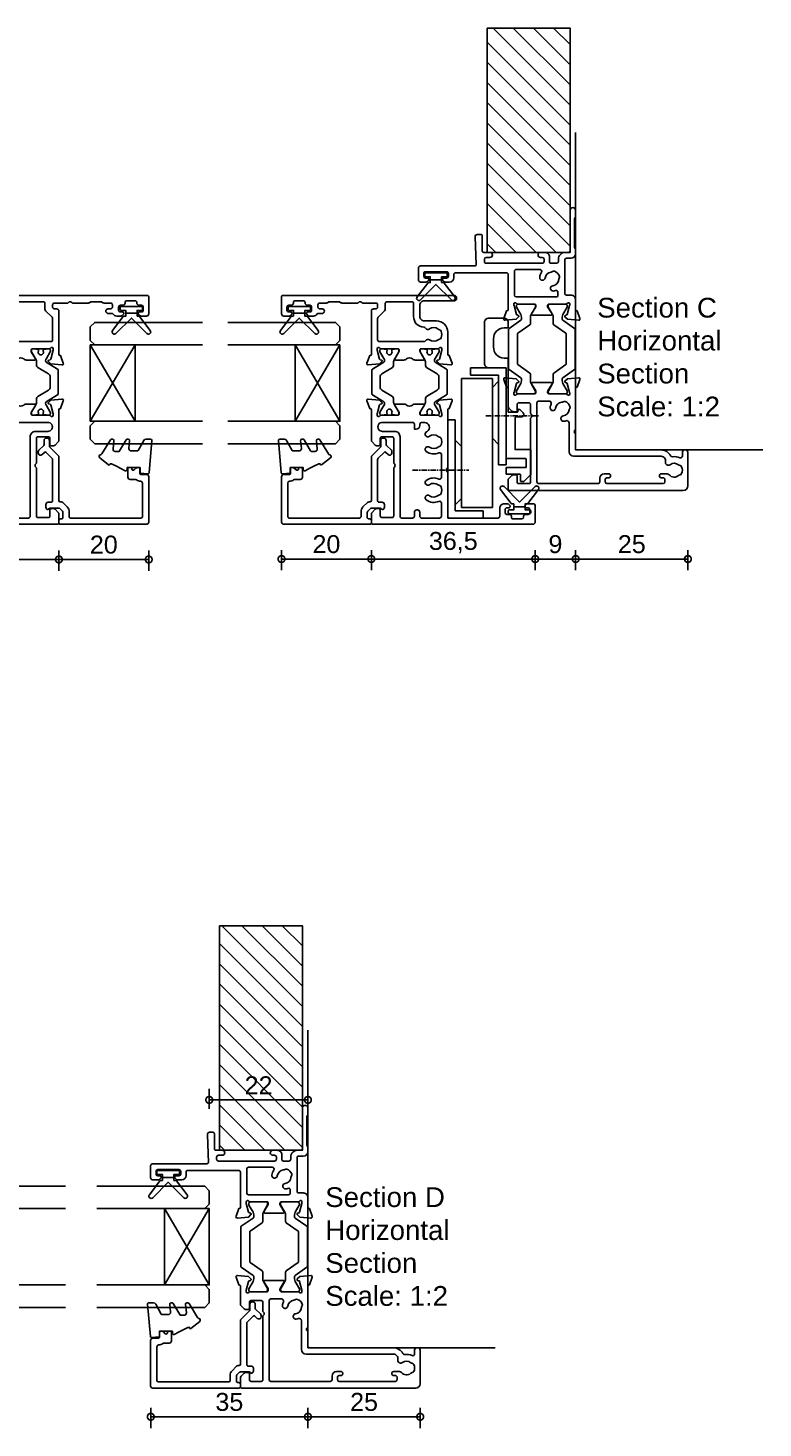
# Model space of a CAD drawing. Header units: millimetres. Extents: x 80 to 17288, y -2623 to 7492.
# Tile 67 of 125: x 9260 to 9424, y 1298 to 1610. Entities that reach past the tile are written whole.
import ezdxf

# ---------------------------------------------------------------- set-up
doc = ezdxf.new("R2010")
doc.units = ezdxf.units.MM
doc.linetypes.add('CENTER', pattern=[2, 1.25, -0.25, 0.25, -0.25])
for name, color, linetype in [('Extrusion', 2, 'Continuous'), ('Glass', 140, 'Continuous'), ('Gray', 8, 'Continuous'), ('Gussets', 1, 'Continuous'), ('polyamide', 6, 'Continuous')]:
    doc.layers.add(name, color=color, linetype=linetype)
doc.layers.add('UNO-Dark Grey', color=7, linetype='Continuous', lineweight=13, true_color=0x44474e)
doc.styles.add('UNO Text', font='arial.ttf')
doc.dimstyles.new('UNO', dxfattribs={"dimtxt": 2, "dimasz": 1.5, "dimexe": 1.25, "dimexo": 0.625, "dimtad": 1, "dimdec": 1, "dimzin": 9, "dimtxsty": 'UNO Text', "dimblk": 'DOTSMALL', "dimcen": 2.5, "dimadec": 0, "dimazin": 0, "dimtfac": 1, "dimtdec": 1, "dimtmove": 0, "dimatfit": 3, "dimfxl": 1, "dimfxlon": 1, "dimarcsym": 0})

# ---------------------------------------------------------------- blocks, each defined once
blk = doc.blocks.new('BACKSEAL1.5')
at = {"layer": 'Gussets'}
for points in [[(-0.35, -2.9), (0.3, -2.9), (0.3, -1.65), (0.3, -0.4), (-0.35, -0.4), (-0.35, -0.02, 0.233448), (-0.45, 0.18), (-3.55, 2.55, 0.936585), (-4.2, 1.8), (-0.75, -1.65), (-4.2, -5.1, 0.936585), (-3.55, -5.85), (-0.45, -3.48, 0.233448), (-0.35, -3.28)], [(1.6, 0.85), (1.2, 0.85, 0.414214), (0.95, 0.6), (0.95, -0.4), (0.3, -0.4), (0.3, -1.65), (0.3, -2.9), (0.95, -2.9), (0.95, -3.9, 0.414214), (1.2, -4.15), (1.6, -4.15, 0.414214), (1.85, -3.9), (1.85, -1.65), (1.85, 0.6, 0.414214)]]:
    blk.add_lwpolyline(points, format="xyb", close=True, dxfattribs=at)
blk = doc.blocks.new('421201')
at = {"layer": 'Extrusion'}
for points in [[(50.8, 25.2, -0.416486), (51.8, 24.21), (51.8, 17.5, 0.414214), (52.3, 17), (52.5, 17, 0.414214), (53, 17.5), (53, 55.7, 0.414214), (52.7, 56), (48.9, 56, 0.414214), (48.4, 55.5), (48.4, 54.33, 0.198912), (48.55, 53.98), (48.79, 53.74, 0.198912), (49, 53.65), (49, 53.65, 0.414214), (49.3, 53.95), (49.3, 54.4, -0.414214), (49.7, 54.8), (50.4, 54.8, -0.414214), (50.8, 54.4), (50.8, 53.85, 0.414214), (51.3, 53.35), (51.4, 53.35, -0.414214), (51.8, 52.95), (51.8, 51.15, -0.414214), (51.4, 50.75), (51.3, 50.75, 0.406014), (50.8, 50.23), (50.8, 49.7, -0.414214), (50.4, 49.3), (49.7, 49.3, -0.414214), (49.3, 49.7), (49.3, 50.15, 0.414214), (49, 50.45), (49, 50.45, 0.198912), (48.79, 50.36), (48.55, 50.12, 0.198912), (48.4, 49.77), (48.4, 48.88, 0.255925), (48.86, 48.04, -0.255925), (49, 47.79), (49, 46.9, 0.904974), (50, 46.9), (50, 47.5, -0.414214), (50.4, 47.9), (50.9, 47.9, -0.414214), (51.3, 47.5), (51.3, 46.03, 0.132602), (51.37, 45.78), (51.53, 45.49, -0.115079), (51.6, 45.27), (51.6, 43.29, -0.131652), (51.55, 43.09), (51.37, 42.78, 0.131605), (51.3, 42.53), (51.3, 39), (51.45, 38.85, -0.414214), (51.45, 38.15), (51.3, 38), (51.3, 35, -0.414214), (50.9, 34.6), (50.4, 34.6, -0.414214), (50, 35), (50, 35.5, 0.414213), (49.5, 36), (39.9, 36, -0.359521), (39.61, 36.24), (39.6, 36.36), (37.9, 36.98, 0.548619), (37.5, 36.67), (37.72, 34.2), (38.26, 33.66, 0.57735), (38.59, 33.75), (38.67, 34.03, -0.267949), (38.81, 34.17), (40.76, 34.69, -0.065543), (40.84, 34.7), (41.1, 34.7, -0.767327), (41.25, 34.14, 0.267949), (41.1, 33.88), (41.1, 30.1, -0.414214), (40.8, 29.8), (40.58, 29.8, -0.137872), (40.43, 29.84), (38.9, 30.77, 0.585524), (38.6, 30.6), (38.6, 28.82, 0.182749), (38.85, 28.16, -0.378127), (38.85, 26.84, 0.182749), (38.6, 26.18), (38.6, 24.4, 0.585524), (38.9, 24.23), (40.43, 25.16, -0.137872), (40.58, 25.2), (40.8, 25.2, -0.414214), (41.1, 24.9), (41.1, 21.12, 0.267949), (41.25, 20.86, -0.767323), (41.1, 20.3), (40.84, 20.3, -0.065543), (40.76, 20.31), (38.81, 20.83, -0.267943), (38.67, 20.97), (38.59, 21.25, 0.57735), (38.26, 21.34), (37.72, 20.8), (37.5, 18.33, 0.548619), (37.9, 18.02), (39.6, 18.64), (39.6, 18.7, -0.414211), (39.9, 19), (44.8, 19, 0.414214), (47.3, 21.5), (47.3, 24.2, -0.414214), (48.3, 25.2)], [(3.78, 2.1), (3.6, 2.1, -0.414213), (3.2, 2.5), (3.2, 4.4, -0.414214), (3.6, 4.8), (3.78, 4.8, 0.397078), (4.2, 5.25), (4.2, 5.8, -0.414214), (4.6, 6.2), (5.3, 6.2, -0.414214), (5.7, 5.8), (5.7, 5.35, 0.414214), (6, 5.05, 0.198912), (6.21, 5.14), (6.45, 5.38, 0.198912), (6.6, 5.73), (6.6, 6.4, 0.414214), (5.6, 7.4), (3.8, 7.4, -0.414214), (3.4, 7.8), (3.4, 18.6, -0.414214), (3.8, 19), (13.6, 19), (13.75, 19.15, -0.414214), (14.46, 19.15), (14.6, 19), (27.5, 19, -0.359508), (27.79, 18.76), (27.8, 18.64), (29.5, 18.02, 0.548619), (29.9, 18.33), (29.68, 20.8), (29.14, 21.34, 0.57735), (28.81, 21.25), (28.73, 20.97, -0.267949), (28.59, 20.83), (26.64, 20.31, -0.065543), (26.56, 20.3), (26.3, 20.3, -0.767327), (26.15, 20.86, 0.267949), (26.3, 21.12), (26.3, 24.9, -0.414214), (26.6, 25.2), (26.91, 25.2), (28.5, 24.23, 0.579801), (28.8, 24.4), (28.8, 26.18, 0.182749), (28.55, 26.84, -0.378127), (28.55, 28.16, 0.182749), (28.8, 28.82), (28.8, 30.6, 0.57979), (28.5, 30.77), (26.9, 29.8), (26.6, 29.8, -0.414214), (26.3, 30.1), (26.3, 33.88, 0.267949), (26.15, 34.14, -0.767316), (26.3, 34.7), (26.56, 34.7, -0.065543), (26.64, 34.69), (28.59, 34.17, -0.267949), (28.73, 34.03), (28.81, 33.75, 0.57735), (29.14, 33.66), (29.68, 34.2), (29.9, 36.67, 0.548619), (29.5, 36.98), (27.8, 36.36), (27.8, 36.3, -0.414207), (27.5, 36), (20.71, 36, 0.198912), (20.35, 35.85), (19.65, 35.15, 0.198913), (19.5, 34.79), (19.5, 34.3, 0.414213), (19.8, 34), (21.1, 34, -0.414214), (21.5, 33.6), (21.5, 31.4, -0.414214), (21.1, 31), (15.6, 31), (15.45, 30.85, -0.414214), (14.75, 30.85), (14.6, 31), (3.9, 31, -0.414214), (3.5, 31.4), (3.5, 33.6, -0.414214), (3.9, 34), (5.2, 34, 0.414214), (5.5, 34.3), (5.5, 34.79, 0.198913), (5.35, 35.15), (4.65, 35.85, 0.198912), (4.29, 36), (2.3, 36, 0.414214), (2, 35.7), (2, 0, 0.414214), (2.5, -0.5), (6.1, -0.5, 0.414214), (6.6, 0), (6.6, 1.17, 0.198912), (6.45, 1.52), (6.21, 1.76, 0.198912), (6, 1.85, 0.414214), (5.7, 1.55), (5.7, 1.1, -0.414213), (5.3, 0.7), (4.6, 0.7, -0.414214), (4.2, 1.1), (4.2, 1.65, 0.397078)], [(24.7, 24.1), (24.7, 24.8, 0.414213), (24.3, 25.2), (24, 25.2, -0.414213), (23.2, 26), (23.2, 26.4), (24.3, 26.4, 0.414214), (24.7, 26.8), (24.7, 33.5, 1.045901), (22.7, 33.5), (22.7, 30.8, -0.414214), (21.5, 29.6), (3.8, 29.6, 0.414214), (3.4, 29.2), (3.4, 26.8, 0.414214), (3.8, 26.4), (4.7, 26.4, -0.414214), (5.2, 25.9), (5.2, 25.7, -0.414214), (4.7, 25.2), (3.8, 25.2, 0.414214), (3.4, 24.8), (3.4, 20.8, 0.414214), (3.8, 20.4), (6.75, 20.4, 0.546165), (7.12, 20.97, -0.277164), (7.43, 23.76, -1), (8.38, 23.03, 0.347544), (8.42, 21.13, -0.12305), (8.56, 20.83, 0.239134), (8.84, 20.47, 0.221126), (10.36, 20.47, 0.239134), (10.64, 20.82, -0.12305), (10.78, 21.13, 0.347914), (10.82, 23.03, -1), (11.77, 23.76, -0.277326), (12.08, 20.97, 0.546198), (12.45, 20.4), (17.55, 20.4, 0.546165), (17.91, 20.97, -0.277164), (18.23, 23.76, -1), (19.18, 23.03, 0.347544), (19.21, 21.13, -0.12305), (19.36, 20.83, 0.239134), (19.64, 20.47, 0.221126), (21.16, 20.47, 0.239134), (21.43, 20.82, -0.12305), (21.58, 21.13, 0.347914), (21.61, 23.03, -1), (22.57, 23.76, -0.037096), (22.7, 23.57, 0.71749)], [(47.87, 34.6), (43.1, 34.6, 0.414214), (42.7, 34.2), (42.7, 24.27, 0.270376), (42.9, 23.92, -0.45529), (43.08, 23.03, 0.347914), (43.12, 21.13, -0.12305), (43.26, 20.83, 0.239134), (43.54, 20.47, 0.221126), (45.06, 20.47, 0.239134), (45.34, 20.83, -0.12305), (45.48, 21.13, 0.347914), (45.52, 23.03, -0.456671), (45.7, 23.92, 0.264964), (45.9, 24.26, -0.407067), (48.3, 26.6), (51.3, 26.6, 0.414214), (51.6, 26.9), (51.6, 32.5, 0.414214), (51.2, 32.9), (49.94, 32.9, -0.198911), (49.59, 33.05), (48.15, 34.48, 0.198912)]]:
    blk.add_lwpolyline(points, format="xyb", close=True, dxfattribs=at)
at = {"layer": 'polyamide'}
for points in [[(26.8, 32.53, -1.569905), (26.8, 31.44, 0.109556), (26.71, 31.46), (26.6, 31.46, 0.414214), (26.4, 31.26), (26.4, 30.89), (26.3, 30.89), (26.3, 30.26, 0.414214), (26.7, 29.86, 0.182748), (26.97, 29.89), (28.77, 30.93, -0.131214), (29.17, 31.04), (30.02, 31.04, 0.261185), (30.45, 31.28), (31.91, 33.68, -0.261646), (32.59, 34.06), (33.7, 34.06), (34.81, 34.06, -0.261646), (35.49, 33.68), (36.95, 31.28, 0.261185), (37.38, 31.04), (38.23, 31.04, -0.131214), (38.63, 30.93), (40.43, 29.89, 0.182748), (40.7, 29.86, 0.414214), (41.1, 30.26), (41.1, 30.89), (41, 30.89), (41, 31.26, 0.414214), (40.8, 31.46), (40.69, 31.46, 0.109556), (40.6, 31.44, -1.569905), (40.6, 32.53, 0.109544), (40.69, 32.51), (40.8, 32.51, 0.414214), (41, 32.71), (41, 33.09), (41.1, 33.09), (41.1, 33.71, 0.414225), (40.7, 34.11), (40.53, 34.11, 0.131652), (40.43, 34.08), (38.94, 33.22, -0.120828), (38.4, 33.04), (38.39, 33.04, -0.261646), (38.13, 33.18), (36.59, 35.72, 0.261646), (36.33, 35.86), (33.7, 35.86), (31.07, 35.86, 0.261646), (30.81, 35.72), (29.27, 33.18, -0.261646), (29.01, 33.04), (29, 33.04, -0.120828), (28.46, 33.22), (26.97, 34.08, 0.131652), (26.87, 34.11), (26.7, 34.11, 0.414225), (26.3, 33.71), (26.3, 33.09), (26.4, 33.09), (26.4, 32.71, 0.414214), (26.6, 32.51), (26.71, 32.51, 0.109544)], [(26.8, 22.47, 1.569905), (26.8, 23.56, -0.109556), (26.71, 23.54), (26.6, 23.54, -0.414214), (26.4, 23.74), (26.4, 24.11), (26.3, 24.11), (26.3, 24.74, -0.414214), (26.7, 25.14, -0.182748), (26.97, 25.11), (28.77, 24.07, 0.131214), (29.17, 23.96), (30.02, 23.96, -0.261185), (30.45, 23.72), (31.91, 21.32, 0.261646), (32.59, 20.94), (33.7, 20.94), (34.81, 20.94, 0.261646), (35.49, 21.32), (36.95, 23.72, -0.261185), (37.38, 23.96), (38.23, 23.96, 0.131214), (38.63, 24.07), (40.43, 25.11, -0.182748), (40.7, 25.14, -0.414214), (41.1, 24.74), (41.1, 24.11), (41, 24.11), (41, 23.74, -0.414214), (40.8, 23.54), (40.69, 23.54, -0.109556), (40.6, 23.56, 1.569905), (40.6, 22.47, -0.109544), (40.69, 22.49), (40.8, 22.49, -0.414214), (41, 22.29), (41, 21.91), (41.1, 21.91), (41.1, 21.29, -0.414225), (40.7, 20.89), (40.53, 20.89, -0.131652), (40.43, 20.92), (38.94, 21.78, 0.120828), (38.4, 21.96), (38.39, 21.96, 0.261646), (38.13, 21.82), (36.59, 19.28, -0.261646), (36.33, 19.14), (33.7, 19.14), (31.07, 19.14, -0.261646), (30.81, 19.28), (29.27, 21.82, 0.261646), (29.01, 21.96), (29, 21.96, 0.120828), (28.46, 21.78), (26.97, 20.92, -0.131652), (26.87, 20.89), (26.7, 20.89, -0.414225), (26.3, 21.29), (26.3, 21.91), (26.4, 21.91), (26.4, 22.29, -0.414214), (26.6, 22.49), (26.71, 22.49, -0.109544)]]:
    blk.add_lwpolyline(points, format="xyb", close=True, dxfattribs=at)
blk = doc.blocks.new('*U225')
at = {"layer": 'Glass'}
for p, q in [((-9, 0), (8, 10)), ((-9, 10), (8, 0))]:
    blk.add_line(p, q, dxfattribs=at)
for points in [[(-14, 25), (-14, 1), (-13, 0), (-10, 0), (-9, 1), (-9, 25)], [(8, 25), (8, 1), (9, 0), (12, 0), (13, 1), (13, 25)]]:
    blk.add_lwpolyline(points, dxfattribs=at)
blk.add_lwpolyline([(-9, 0), (8, 0), (8, 10), (-9, 10)], close=True, dxfattribs=at)
blk = doc.blocks.new('*U187')
at = {"layer": 'Glass'}
for p, q in [((-9, 0), (8, 10)), ((-9, 10), (8, 0))]:
    blk.add_line(p, q, dxfattribs=at)
for points in [[(-14, 25), (-14, 1), (-13, 0), (-10, 0), (-9, 1), (-9, 25)], [(8, 25), (8, 1), (9, 0), (12, 0), (13, 1), (13, 25)]]:
    blk.add_lwpolyline(points, dxfattribs=at)
blk.add_lwpolyline([(-9, 0), (8, 0), (8, 10), (-9, 10)], close=True, dxfattribs=at)
blk = doc.blocks.new('_DotSmall')
at = {"color": 0, "linetype": 'ByBlock', "const_width": 0.5}
blk.add_lwpolyline([(-0.0625, 0, 1), (0.0625, 0, 1)], format="xyb", close=True, dxfattribs=at)
blk = doc.blocks.new('*D189')
at = {"color": 0, "lineweight": -2, "transparency": 16777216}
for p, q in [((9300.34, 1369.34), (9300.34, 1373.84)), ((9322.32, 1371.19), (9322.32, 1373.84)), ((9300.34, 1371.34), (9322.32, 1371.34))]:
    blk.add_line(p, q, dxfattribs=at)
at = {"layer": 'Defpoints', "color": 0, "transparency": 16777216}
for p in [(9322.32, 1371.34), (9322.32, 1369.94), (9300.34, 1349.62)]:
    blk.add_point(p, dxfattribs=at)
at = {"color": 0, "lineweight": -2, "transparency": 16777216, "xscale": 3, "yscale": 3, "zscale": 3, "rotation": 180}
blk.add_blockref('_DotSmall', (9300.34, 1371.34), dxfattribs=at)
at = {"color": 0, "lineweight": -2, "transparency": 16777216, "xscale": 3, "yscale": 3, "zscale": 3}
blk.add_blockref('_DotSmall', (9322.32, 1371.34), dxfattribs=at)
at = {"color": 0, "transparency": 16777216, "insert": (9311.33, 1374.6), "char_height": 4, "attachment_point": 5, "style": 'UNO Text'}
blk.add_mtext('22', dxfattribs=at)
blk = doc.blocks.new('*U307')
at = {"layer": 'Glass'}
for p, q in [((-9, 0), (8, 10)), ((-9, 10), (8, 0))]:
    blk.add_line(p, q, dxfattribs=at)
for points in [[(-14, 25), (-14, 1), (-13, 0), (-10, 0), (-9, 1), (-9, 25)], [(8, 25), (8, 1), (9, 0), (12, 0), (13, 1), (13, 25)]]:
    blk.add_lwpolyline(points, dxfattribs=at)
blk.add_lwpolyline([(-9, 0), (8, 0), (8, 10), (-9, 10)], close=True, dxfattribs=at)
blk = doc.blocks.new('*U308')
at = {"layer": 'Glass'}
for p, q in [((-9, 0), (8, 10)), ((-9, 10), (8, 0))]:
    blk.add_line(p, q, dxfattribs=at)
for points in [[(-14, 25), (-14, 1), (-13, 0), (-10, 0), (-9, 1), (-9, 25)], [(8, 25), (8, 1), (9, 0), (12, 0), (13, 1), (13, 25)]]:
    blk.add_lwpolyline(points, dxfattribs=at)
blk.add_lwpolyline([(-9, 0), (8, 0), (8, 10), (-9, 10)], close=True, dxfattribs=at)
blk = doc.blocks.new('*D194')
at = {"color": 0, "lineweight": -2, "transparency": 16777216}
for p, q in [((9230.36, 1493.73), (9230.36, 1489.23)), ((9266.86, 1491.73), (9230.36, 1491.73)), ((9266.86, 1493.73), (9266.86, 1489.23))]:
    blk.add_line(p, q, dxfattribs=at)
at = {"layer": 'Defpoints', "color": 0, "transparency": 16777216}
for p in [(9266.86, 1510.32), (9230.36, 1501.52), (9230.36, 1491.73)]:
    blk.add_point(p, dxfattribs=at)
at = {"color": 0, "lineweight": -2, "transparency": 16777216, "xscale": 3, "yscale": 3, "zscale": 3, "rotation": 180}
blk.add_blockref('_DotSmall', (9230.36, 1491.73), dxfattribs=at)
at = {"color": 0, "lineweight": -2, "transparency": 16777216, "xscale": 3, "yscale": 3, "zscale": 3}
blk.add_blockref('_DotSmall', (9266.86, 1491.73), dxfattribs=at)
at = {"color": 0, "transparency": 16777216, "insert": (9248.61, 1495.39), "char_height": 4, "attachment_point": 5, "style": 'UNO Text'}
blk.add_mtext('36,5', dxfattribs=at)
blk = doc.blocks.new('*D195')
at = {"color": 0, "lineweight": -2, "transparency": 16777216}
for p, q in [((9266.86, 1493.73), (9266.86, 1489.23)), ((9266.86, 1491.73), (9286.86, 1491.73)), ((9286.86, 1493.73), (9286.86, 1489.23))]:
    blk.add_line(p, q, dxfattribs=at)
at = {"layer": 'Defpoints', "color": 0, "transparency": 16777216}
for p in [(9286.86, 1538.32), (9266.86, 1510.32), (9286.86, 1491.73)]:
    blk.add_point(p, dxfattribs=at)
at = {"color": 0, "lineweight": -2, "transparency": 16777216, "xscale": 3, "yscale": 3, "zscale": 3, "rotation": 180}
blk.add_blockref('_DotSmall', (9266.86, 1491.73), dxfattribs=at)
at = {"color": 0, "lineweight": -2, "transparency": 16777216, "xscale": 3, "yscale": 3, "zscale": 3}
blk.add_blockref('_DotSmall', (9286.86, 1491.73), dxfattribs=at)
at = {"color": 0, "transparency": 16777216, "insert": (9276.86, 1495.02), "char_height": 4, "attachment_point": 5, "style": 'UNO Text'}
blk.add_mtext('20', dxfattribs=at)
blk = doc.blocks.new('*D196')
at = {"color": 0, "lineweight": -2, "transparency": 16777216}
for p, q in [((9316.44, 1493.83), (9316.44, 1489.33)), ((9316.44, 1491.83), (9336.44, 1491.83)), ((9336.44, 1493.83), (9336.44, 1489.33))]:
    blk.add_line(p, q, dxfattribs=at)
at = {"layer": 'Defpoints', "color": 0, "transparency": 16777216}
for p in [(9316.44, 1538.32), (9336.44, 1532.27), (9336.44, 1491.83)]:
    blk.add_point(p, dxfattribs=at)
at = {"color": 0, "lineweight": -2, "transparency": 16777216, "xscale": 3, "yscale": 3, "zscale": 3, "rotation": 180}
blk.add_blockref('_DotSmall', (9316.44, 1491.83), dxfattribs=at)
at = {"color": 0, "lineweight": -2, "transparency": 16777216, "xscale": 3, "yscale": 3, "zscale": 3}
blk.add_blockref('_DotSmall', (9336.44, 1491.83), dxfattribs=at)
at = {"color": 0, "transparency": 16777216, "insert": (9326.44, 1495.12), "char_height": 4, "attachment_point": 5, "style": 'UNO Text'}
blk.add_mtext('20', dxfattribs=at)
blk = doc.blocks.new('*D197')
at = {"color": 0, "lineweight": -2, "transparency": 16777216}
for p, q in [((9336.44, 1493.83), (9336.44, 1489.33)), ((9336.44, 1491.83), (9372.94, 1491.83)), ((9372.94, 1493.83), (9372.94, 1489.33))]:
    blk.add_line(p, q, dxfattribs=at)
at = {"layer": 'Defpoints', "color": 0, "transparency": 16777216}
for p in [(9336.44, 1532.27), (9372.94, 1501.62), (9372.94, 1491.83)]:
    blk.add_point(p, dxfattribs=at)
at = {"color": 0, "lineweight": -2, "transparency": 16777216, "xscale": 3, "yscale": 3, "zscale": 3, "rotation": 180}
blk.add_blockref('_DotSmall', (9336.44, 1491.83), dxfattribs=at)
at = {"color": 0, "lineweight": -2, "transparency": 16777216, "xscale": 3, "yscale": 3, "zscale": 3}
blk.add_blockref('_DotSmall', (9372.94, 1491.83), dxfattribs=at)
at = {"color": 0, "transparency": 16777216, "insert": (9354.69, 1495.49), "char_height": 4, "attachment_point": 5, "style": 'UNO Text'}
blk.add_mtext('36,5', dxfattribs=at)
blk = doc.blocks.new('*D198')
at = {"color": 0, "lineweight": -2, "transparency": 16777216}
for p, q in [((9372.94, 1493.83), (9372.94, 1489.33)), ((9372.94, 1491.83), (9381.94, 1491.83)), ((9381.94, 1493.83), (9381.94, 1489.33))]:
    blk.add_line(p, q, dxfattribs=at)
at = {"layer": 'Defpoints', "color": 0, "transparency": 16777216}
for p in [(9381.94, 1515.12), (9372.94, 1501.62), (9381.94, 1491.83)]:
    blk.add_point(p, dxfattribs=at)
at = {"color": 0, "lineweight": -2, "transparency": 16777216, "xscale": 3, "yscale": 3, "zscale": 3, "rotation": 180}
blk.add_blockref('_DotSmall', (9372.94, 1491.83), dxfattribs=at)
at = {"color": 0, "lineweight": -2, "transparency": 16777216, "xscale": 3, "yscale": 3, "zscale": 3}
blk.add_blockref('_DotSmall', (9381.94, 1491.83), dxfattribs=at)
at = {"color": 0, "transparency": 16777216, "insert": (9377.44, 1495.12), "char_height": 4, "attachment_point": 5, "style": 'UNO Text'}
blk.add_mtext('9', dxfattribs=at)
blk = doc.blocks.new('*D199')
at = {"color": 0, "lineweight": -2, "transparency": 16777216}
for p, q in [((9381.94, 1493.83), (9381.94, 1489.33)), ((9381.94, 1491.83), (9406.94, 1491.83)), ((9406.94, 1493.83), (9406.94, 1489.33))]:
    blk.add_line(p, q, dxfattribs=at)
at = {"layer": 'Defpoints', "color": 0, "transparency": 16777216}
for p in [(9381.94, 1515.12), (9406.94, 1511.29), (9406.94, 1491.83)]:
    blk.add_point(p, dxfattribs=at)
at = {"color": 0, "lineweight": -2, "transparency": 16777216, "xscale": 3, "yscale": 3, "zscale": 3, "rotation": 180}
blk.add_blockref('_DotSmall', (9381.94, 1491.83), dxfattribs=at)
at = {"color": 0, "lineweight": -2, "transparency": 16777216, "xscale": 3, "yscale": 3, "zscale": 3}
blk.add_blockref('_DotSmall', (9406.94, 1491.83), dxfattribs=at)
at = {"color": 0, "transparency": 16777216, "insert": (9394.44, 1495.12), "char_height": 4, "attachment_point": 5, "style": 'UNO Text'}
blk.add_mtext('25', dxfattribs=at)
blk = doc.blocks.new('*D202')
at = {"color": 0, "lineweight": -2, "transparency": 16777216}
for p, q in [((9287.32, 1302.75), (9287.32, 1298.25)), ((9322.32, 1300.75), (9287.32, 1300.75)), ((9322.32, 1302.75), (9322.32, 1298.25))]:
    blk.add_line(p, q, dxfattribs=at)
at = {"layer": 'Defpoints', "color": 0, "transparency": 16777216}
for p in [(9287.32, 1345.37), (9322.32, 1316.12), (9287.32, 1300.75)]:
    blk.add_point(p, dxfattribs=at)
at = {"color": 0, "lineweight": -2, "transparency": 16777216, "xscale": 3, "yscale": 3, "zscale": 3, "rotation": 180}
blk.add_blockref('_DotSmall', (9287.32, 1300.75), dxfattribs=at)
at = {"color": 0, "lineweight": -2, "transparency": 16777216, "xscale": 3, "yscale": 3, "zscale": 3}
blk.add_blockref('_DotSmall', (9322.32, 1300.75), dxfattribs=at)
at = {"color": 0, "transparency": 16777216, "insert": (9304.82, 1304.04), "char_height": 4, "attachment_point": 5, "style": 'UNO Text'}
blk.add_mtext('35', dxfattribs=at)
blk = doc.blocks.new('*D203')
at = {"color": 0, "lineweight": -2, "transparency": 16777216}
for p, q in [((9322.32, 1302.75), (9322.32, 1298.25)), ((9322.32, 1300.75), (9347.32, 1300.75)), ((9347.32, 1302.75), (9347.32, 1298.25))]:
    blk.add_line(p, q, dxfattribs=at)
at = {"layer": 'Defpoints', "color": 0, "transparency": 16777216}
for p in [(9322.32, 1316.12), (9347.32, 1311.29), (9347.32, 1300.75)]:
    blk.add_point(p, dxfattribs=at)
at = {"color": 0, "lineweight": -2, "transparency": 16777216, "xscale": 3, "yscale": 3, "zscale": 3, "rotation": 180}
blk.add_blockref('_DotSmall', (9322.32, 1300.75), dxfattribs=at)
at = {"color": 0, "lineweight": -2, "transparency": 16777216, "xscale": 3, "yscale": 3, "zscale": 3}
blk.add_blockref('_DotSmall', (9347.32, 1300.75), dxfattribs=at)
at = {"color": 0, "transparency": 16777216, "insert": (9334.82, 1304.04), "char_height": 4, "attachment_point": 5, "style": 'UNO Text'}
blk.add_mtext('25', dxfattribs=at)
blk = doc.blocks.new('ASTAY')
at = {"linetype": 'CENTER'}
for p, q in [((3.3, 20.83), (3.3, 8.27)), ((15.4, 4.53), (15.4, -7.28))]:
    blk.add_line(p, q, dxfattribs=at)
at = {"linetype": 'Continuous'}
for p, q in [((-7.4, 13), (-7.4, 5.1)), ((-7.4, 13), (14.5, 13)), ((14.5, 13), (14.5, 11.35)), ((-5.75, 11.35), (-5.75, 5.1)), ((-5.75, 11.35), (14.5, 11.35)), ((-5, 9.95), (23.7, 9.95)), ((-5, 3.05), (-5, 9.95)), ((-3, 9.95), (-4.4, 11.35)), ((-3, 9.95), (8.6, 9.95)), ((10, 11.35), (8.6, 9.95)), ((9, 10.4), (9, 10.35)), ((23.7, 9.95), (23.7, 3.05)), ((24.45, 7.9), (24.45, 1.65)), ((24.45, 7.9), (26.1, 7.9)), ((26.1, 7.9), (26.1, 0)), ((-7.4, 5.1), (-5.75, 5.1)), ((-5, 3.05), (23.7, 3.05)), ((4.5, 1.65), (24.45, 1.65)), ((4.5, 1.65), (4.5, 0)), ((4.5, 0), (26.1, 0)), ((10.4, 3.05), (9, 1.65)), ((23.1, 1.65), (21.7, 3.05))]:
    blk.add_line(p, q, dxfattribs=at)
blk = doc.blocks.new('A100 Top')
blk.add_lwpolyline([(1.65, 8.26), (2.39, 8.99, -0.668179), (2.9, 8.78), (2.9, 8.53, 0.414214), (3.02, 8.41), (5, 8.41), (5, 20.33, -0.414214), (5.12, 20.46), (5.92, 20.46, 0.400329), (8.3, 22.96), (8.3, 24.76, 0.400329), (5.92, 27.25), (5.12, 27.25, -0.400329), (5, 27.38), (5, 28.41, -0.414214), (6, 29.41), (9.3, 29.41, -0.414214), (10.3, 28.41), (10.3, 19.31, -0.414214), (9.3, 18.31), (5.62, 18.31, 0.414214), (5.5, 18.18), (5.5, 7.78), (5.32, 7.61), (5.5, 7.43), (5.5, -1.77, -0.414214), (5.37, -1.89), (1.12, -1.89, 0.414214), (1, -2.02), (1, -3.77, 0.414214), (1.12, -3.89), (5.37, -3.89, -0.414214), (5.5, -4.02), (5.5, -5.27, -0.414214), (5.37, -5.39), (2.42, -5.39, 0.414214), (2.3, -5.52), (2.3, -6.87, -0.414214), (2.17, -6.99), (1.55, -6.99, -0.198912), (1.46, -6.96), (0.04, -5.53, -0.198912), (0, -5.44), (0, -0.02, -0.414214), (0.13, 0.11), (3.5, 0.11), (3.5, 7.11, 0.414214), (3.2, 7.41), (2.01, 7.41, -0.668179)], format="xyb", close=True)
blk = doc.blocks.new('521000')
at = {"layer": 'Extrusion'}
for points in [[(51, 28.8), (51.5, 28.8, -0.414214), (53, 27.3), (53, 26.6, 0.414214), (53.4, 26.2), (62.41, 26.2, -0.986364), (62.41, 25), (61, 25, -0.198912), (60.79, 25.09), (60.77, 25.11, 0.198912), (60.55, 25.2), (54.07, 25.2, 0.198912), (53.86, 25.11), (53.84, 25.09, -0.198962), (53.63, 25), (52.7, 25, -0.41415), (51.7, 26), (51.7, 27, 0.414214), (51.3, 27.4), (43.9, 27.4, 0.414214), (43.5, 27), (43.5, 26, -0.41422), (42.5, 25), (40.3, 25, 0.414157), (40, 24.7), (40, 24.64), (38.3, 24.02, -0.548619), (37.9, 24.33), (38.12, 26.8), (38.66, 27.34, -0.57735), (38.99, 27.25), (39.07, 26.97, 0.267949), (39.21, 26.83), (41.16, 26.31, 0.065543), (41.24, 26.3), (41.5, 26.3, 0.767227), (41.65, 26.86, -0.267949), (41.5, 27.12), (41.5, 30.9, 0.414214), (41.2, 31.2), (40.89, 31.2), (39.3, 30.23, -0.579702), (39, 30.4), (39, 34.6, -0.576766), (39.3, 34.77), (40.89, 33.8), (41.2, 33.8, 0.414214), (41.5, 34.1), (41.5, 37.88, -0.267949), (41.65, 38.14, 0.767227), (41.5, 38.7), (41.24, 38.7, 0.065543), (41.16, 38.69), (39.21, 38.17, 0.267949), (39.07, 38.02), (38.99, 37.75, -0.57735), (38.66, 37.66), (38.12, 38.2), (37.9, 40.67, -0.548619), (38.3, 40.98), (40, 40.36), (40, 40.3, 0.414157), (40.3, 40), (48.1, 40, 0.414217), (48.5, 40.4), (48.5, 51.7, 0.414214), (48.1, 52.1), (47.4, 52.1, -0.414193), (46.4, 53.1), (46.4, 53.97, -0.2), (46.55, 54.32), (46.79, 54.56, -0.2), (47, 54.65, -0.41), (47.3, 54.35), (47.3, 53.7, 0.414189), (47.7, 53.3), (48.3, 53.3, 0.414214), (48.7, 53.7), (48.7, 58.4, 0.414214), (48.3, 58.8), (47.7, 58.8, 0.41418), (47.3, 58.4), (47.3, 58.1), (47.3, 57.95, -0.41), (47, 57.65, -0.2), (46.79, 57.74), (46.55, 57.98, -0.2), (46.4, 58.33), (46.4, 59.5, -0.41), (46.9, 60), (49.5, 60, -0.41), (50, 59.5), (50, 47.44, 0.425129), (50.31, 47.14), (56.45, 47.36, -0.4453), (57, 46.87), (57, 46.1, -0.414214), (56.7, 45.8), (53.4, 45.8, 0.41428), (53, 45.4), (53, 44.05, -1), (51.9, 44.05), (51.9, 44.9, 0.414129), (51.5, 45.3), (51, 45.3, 0.414234), (50.6, 44.9), (50.6, 32.4, 0.414214), (51, 32), (51.5, 32, 0.414205), (51.9, 32.4), (51.9, 32.8, -0.996705), (53, 32.8), (53, 31.8, -0.414566), (52, 30.8), (51, 30.8, 0.414214), (50.6, 30.4), (50.6, 29.2, 0.414213)], [(21.5, 27.12, -0.267769), (21.35, 26.86, 0.76736), (21.5, 26.3), (21.76, 26.3, 0.065543), (21.84, 26.31), (23.79, 26.83, 0.267949), (23.93, 26.97), (24.01, 27.25, -0.57735), (24.34, 27.34), (24.88, 26.8), (25.1, 24.33, -0.548619), (24.7, 24.02), (23, 24.64), (23, 24.7, 0.414071), (22.7, 25), (13.6, 25), (13.45, 25.15, 0.414214), (12.75, 25.15), (12.6, 25), (9.4, 25, 0.414214), (9, 24.6), (9, 5.93, -0.277503), (7.71, 3.81, 0.316398), (7.5, 3.4, -0.138989), (7.26, 1.76, 0.543442), (7.63, 1.2), (8.5, 1.2, -0.414081), (9, 0.7), (9, 0.5, -0.414214), (8.5, 0), (1, 0, -0.414213), (0, 1), (0, 39.7, -0.414214), (0.3, 40), (2.29, 40, -0.198912), (2.65, 39.85), (3.35, 39.15, -0.198913), (3.5, 38.79), (3.5, 38.3, -0.414214), (3.2, 38), (1.9, 38, 0.414214), (1.5, 37.6), (1.5, 35.4, 0.414214), (1.9, 35), (16.1, 35), (16.25, 34.85, 0.414214), (16.95, 34.85), (17.1, 35), (19.1, 35, 0.414214), (19.5, 35.4), (19.5, 37.6, 0.414214), (19.1, 38), (17.8, 38, -0.414214), (17.5, 38.3), (17.5, 38.79, -0.2), (17.65, 39.15), (18.35, 39.85, -0.2), (18.71, 40), (22.7, 40, 0.414071), (23, 40.3), (23, 40.36), (24.7, 40.98, -0.548619), (25.1, 40.67), (24.88, 38.2), (24.34, 37.66, -0.57735), (24.01, 37.75), (23.93, 38.02, 0.267949), (23.79, 38.17), (21.84, 38.69, 0.065543), (21.76, 38.7), (21.5, 38.7, 0.76736), (21.35, 38.14, -0.267949), (21.5, 37.88), (21.5, 34.1, 0.414214), (21.8, 33.8), (22.02, 33.8, 0.137872), (22.17, 33.84), (23.7, 34.77, -0.585524), (24, 34.6), (24, 30.4, -0.585524), (23.7, 30.23), (22.17, 31.16, 0.137872), (22.02, 31.2), (21.8, 31.2, 0.414214), (21.5, 30.9)], [(2.7, 19.6, -0.414202), (3.7, 18.6), (3.7, 17.6, -0.889365), (2.8, 17.6), (2.8, 18, 0.414214), (2.4, 18.4), (1.9, 18.4, 0.414202), (1.5, 18), (1.5, 5.5, 0.414213), (1.9, 5.1), (2.4, 5.1, 0.414215), (2.8, 5.5), (2.8, 5.9, -0.889355), (3.7, 5.9), (3.7, 4.61, -0.219162), (3.49, 4.15, 0.403571), (3.32, 2.03, -0.12305), (3.46, 1.72, 0.239134), (3.74, 1.37, 0.221126), (5.26, 1.37, 0.239134), (5.54, 1.72, -0.12305), (5.68, 2.03, 0.347448), (5.72, 3.93, -0.702074), (6.38, 4.96, 0.481745), (7.6, 5.94), (7.6, 25.4, -0.414156), (8.6, 26.4), (15.04, 26.4, 0.513003), (15.51, 27.06, -0.048433), (15.39, 27.57, -1.000832), (16.58, 27.73, 0.348271), (17.95, 26.41, -0.12305), (18.27, 26.3, 0.239134), (18.72, 26.24, 0.221428), (19.79, 27.31, 0.239134), (19.74, 27.76, -0.12305), (19.62, 28.08, 0.348271), (18.3, 29.45, -1.000832), (18.46, 30.64, -0.070793), (19.2, 30.43, 0.541477), (19.9, 30.89), (19.9, 33.2, 0.414214), (19.5, 33.6), (1.9, 33.6, 0.414214), (1.5, 33.2), (1.5, 20, 0.414214), (1.9, 19.6)]]:
    blk.add_lwpolyline(points, format="xyb", close=True, dxfattribs=at)
blk.add_lwpolyline([(48.58, 32.57, 0.59317), (49.2, 32.9), (49.2, 38.2, 0.414223), (48.8, 38.6), (43.48, 38.6, 0.40033), (43.1, 38.2), (43.1, 29.3, 0.414214), (43.5, 28.9), (44.13, 28.9, 0.510119), (44.51, 29.42, -0.046438), (44.4, 29.92, -0.995868), (45.59, 30.07, 0.348271), (46.96, 28.75, -0.12305), (47.28, 28.63, 0.239134), (47.72, 28.58, 0.221428), (48.8, 29.65, 0.239134), (48.74, 30.1, -0.12305), (48.63, 30.42, 0.348271), (47.31, 31.79, -1.000832), (47.47, 32.98, -0.110255), (48.58, 32.57)], format="xyb", dxfattribs=at)
blk.add_lwpolyline([(21.5, 27.73), (21.5, 27.73)], close=True, dxfattribs=at)
at = {"layer": 'polyamide'}
for points in [[(21.9, 33.94), (22.11, 33.94, 0.131652), (22.21, 33.97), (23.79, 34.88, -0.131652), (24.39, 35.04), (25.88, 35.04, 0.244698), (26.13, 35.17), (28.01, 37.85, -0.244698), (28.18, 37.94), (34.82, 37.94, -0.244698), (34.99, 37.85), (36.87, 35.17, 0.244698), (37.11, 35.04), (38.61, 35.04, -0.131652), (39.21, 34.88), (40.84, 33.94), (41.2, 33.94, 0.414214), (41.5, 34.24), (41.5, 37.74, 0.414214), (41.1, 38.14), (40.89, 38.14, 0.131652), (40.79, 38.11), (39.21, 37.2, -0.131652), (38.61, 37.04), (38.16, 37.04, -0.244698), (37.91, 37.17), (36.06, 39.81, 0.244698), (35.81, 39.94), (27.19, 39.94, 0.244698), (26.94, 39.81), (25.09, 37.17, -0.103471), (25, 37.08, -0.13774), (24.84, 37.04), (24.39, 37.04, -0.131652), (23.79, 37.2), (22.16, 38.14), (21.8, 38.14, 0.414998), (21.5, 37.84), (21.5, 34.34, 0.414214)], [(21.9, 31.06), (22.11, 31.06, -0.131652), (22.21, 31.03), (23.79, 30.12, 0.131652), (24.39, 29.96), (25.88, 29.96, -0.244698), (26.13, 29.83), (28.01, 27.15, 0.244698), (28.18, 27.06), (34.82, 27.06, 0.244698), (34.99, 27.15), (36.87, 29.83, -0.244698), (37.11, 29.96), (38.61, 29.96, 0.131652), (39.21, 30.12), (40.84, 31.06), (41.2, 31.06, -0.414214), (41.5, 30.76), (41.5, 27.26, -0.414214), (41.1, 26.86), (40.89, 26.86, -0.131652), (40.79, 26.89), (39.21, 27.8, 0.131652), (38.61, 27.96), (38.16, 27.96, 0.244698), (37.91, 27.83), (36.06, 25.19, -0.244698), (35.81, 25.06), (27.19, 25.06, -0.244698), (26.94, 25.19), (25.09, 27.83, 0.103471), (25, 27.92, 0.13774), (24.84, 27.96), (24.39, 27.96, 0.131652), (23.79, 27.8), (22.16, 26.86), (21.8, 26.86, -0.414998), (21.5, 27.16), (21.5, 30.66, -0.414214)]]:
    blk.add_lwpolyline(points, format="xyb", close=True, dxfattribs=at)
blk = doc.blocks.new('421802')
at = {"layer": 'Extrusion'}
blk.add_lwpolyline([(9.2, 23.15, -0.400098), (9.6, 22.76, 0.145125), (9.92, 21.85, -0.157511), (10, 21.62), (10, 20.4, 0.414214), (10.5, 19.9), (12.35, 19.9, 0.414214), (12.65, 20.2), (12.65, 20.5, 0.414214), (12.35, 20.8), (12.32, 20.8, -0.668179), (12.11, 21.31), (12.5, 21.7, 0.198912), (12.65, 22.05), (12.65, 22.25, 0.414214), (12.35, 22.55), (11.4, 22.55, -0.414214), (11.1, 22.85), (11.1, 24.05, 0.414214), (10.6, 24.55), (0.5, 24.55, 0.414214), (0, 24.05), (0, 4.85, 0.414214), (0.3, 4.55), (0.9, 4.55, 0.414214), (1.2, 4.85), (1.2, 5.15, -0.414214), (1.5, 5.45), (2.7, 5.45, -0.198912), (2.91, 5.36), (3.51, 4.76, -0.198912), (3.6, 4.55), (3.6, 2.59, -0.267785), (3.45, 2.33, 0.492955), (3.39, 1.86), (3.45, 1.79, 0.198912), (3.8, 1.65), (4.4, 1.65, 0.414214), (4.9, 2.15), (4.9, 2.85, -0.414214), (5.2, 3.15), (14.4, 3.15, -0.19891), (14.75, 3), (16.03, 1.72, -0.414214), (16.03, 1.3), (15.53, 0.8, 0.668179), (15.88, -0.05), (16.17, -0.05, 0.198912), (16.52, 0.09), (17.59, 1.16, -0.198912), (17.8, 1.25), (18.7, 1.25, 0.414214), (19.2, 1.75), (19.2, 1.95, 0.414214), (18.7, 2.45), (17.4, 2.45, -0.198912), (17.19, 2.53), (15.33, 4.4, 0.198912), (14.98, 4.55), (5.3, 4.55, -0.414213), (5, 4.85), (5, 5.06, 0.198839), (4.85, 5.41), (3.86, 6.41, 0.198912), (2.8, 6.85), (1.7, 6.85, -0.414204), (1.4, 7.15), (1.4, 22.85, -0.414223), (1.7, 23.15)], format="xyb", close=True, dxfattribs=at)
blk = doc.blocks.new('*U559')
at = {"linetype": 'ByBlock'}
h = blk.add_hatch(dxfattribs=at)
h.set_pattern_fill('ANSI31', color=40)
h.set_pattern_definition([(45, (90, 9e-13), (-2.245064, 2.245064), [])])
h.paths.add_polyline_path([(-50, -18.5), (-50, 0), (0, 0), (0, -18.5)])
at = {"color": 40, "linetype": 'Continuous'}
blk.add_lwpolyline([(-50, -18.5), (-50, 0), (0, 0), (0, -18.5)], close=True, dxfattribs=at)

msp = doc.modelspace()

# ---------------------------------------------------------------- linework, layer by layer
at = {"layer": 'Extrusion'}
msp.add_lwpolyline([(9285.46, 1508.76, 0.400098), (9285.08, 1509.16, -0.145125), (9284.17, 1509.48, 0.157511), (9283.93, 1509.56), (9282.71, 1509.56, -0.414214), (9282.21, 1510.06), (9282.21, 1511.91, -0.414214), (9282.51, 1512.21), (9282.81, 1512.21, -0.414214), (9283.11, 1511.91), (9283.11, 1511.89, 0.668179), (9283.62, 1511.67), (9284.02, 1512.07, -0.198912), (9284.37, 1512.21), (9284.56, 1512.21, -0.414214), (9284.86, 1511.91), (9284.86, 1510.96, 0.414214), (9285.16, 1510.66), (9286.36, 1510.66, -0.414214), (9286.86, 1510.16), (9286.86, 1500.06, -0.414214), (9286.36, 1499.56), (9267.16, 1499.56, -0.414214), (9266.86, 1499.86), (9266.86, 1500.46, -0.414214), (9267.16, 1500.76), (9267.46, 1500.76, 0.414214), (9267.76, 1501.06), (9267.76, 1502.26, 0.198912), (9267.67, 1502.47), (9267.07, 1503.07, 0.198912), (9266.86, 1503.16), (9264.91, 1503.16, 0.267785), (9264.65, 1503.01, -0.492955), (9264.17, 1502.95), (9264.11, 1503.02, -0.198912), (9263.96, 1503.36), (9263.96, 1503.96, -0.414214), (9264.46, 1504.46), (9265.16, 1504.46, 0.414214), (9265.46, 1504.76), (9265.46, 1513.96, 0.19891), (9265.32, 1514.31), (9264.04, 1515.59, 0.414214), (9263.61, 1515.59), (9263.12, 1515.09, -0.668179), (9262.26, 1515.45), (9262.26, 1515.73, -0.198912), (9262.41, 1516.08), (9263.47, 1517.15, 0.198912), (9263.56, 1517.36), (9263.56, 1518.26, -0.414214), (9264.06, 1518.76), (9264.26, 1518.76, -0.414214), (9264.76, 1518.26), (9264.76, 1516.96, 0.198912), (9264.85, 1516.76), (9266.72, 1514.89, -0.198912), (9266.86, 1514.54), (9266.86, 1504.86, 0.414213), (9267.16, 1504.56), (9267.38, 1504.56, -0.198839), (9267.73, 1504.42), (9268.72, 1503.42, -0.198912), (9269.16, 1502.36), (9269.16, 1501.26, 0.414204), (9269.46, 1500.96), (9285.16, 1500.96, 0.414223), (9285.46, 1501.26)], format="xyb", close=True, dxfattribs=at)
at = {"layer": 'Gray'}
for points in [[(9381.94, 1586.87), (9381.94, 1516.12), (9423.66, 1516.12)], [(9322.32, 1386.87), (9322.32, 1316.12), (9364.04, 1316.12)]]:
    msp.add_lwpolyline(points, dxfattribs=at)
at = {"layer": 'Gussets'}
for points in [[(9280.54, 1512.04), (9279.65, 1512.5), (9278.58, 1513.05), (9278.28, 1513.07), (9278.26, 1512.93, -0.574588), (9277.94, 1512.81), (9275.94, 1514.38, -0.613071), (9276.12, 1515.07, 0.204408), (9276.44, 1515.29), (9278.32, 1518.38, -0.266679), (9278.54, 1518.5), (9278.84, 1518.5, -0.440011), (9279.09, 1518.23), (9278.92, 1516.32, 0.440011), (9279.42, 1515.78), (9280.18, 1515.78, 0.266679), (9280.39, 1515.9), (9281.84, 1518.38, -0.266679), (9282.05, 1518.5), (9282.35, 1518.5, -0.440011), (9282.6, 1518.23), (9282.45, 1516.45, 0.440011), (9282.95, 1515.9), (9284.31, 1515.9, 0.271081), (9284.53, 1516.03), (9285.76, 1518.22, -0.288187), (9286.21, 1518.5), (9287.31, 1518.5, -0.440011), (9287.56, 1518.23), (9286.93, 1511.03, -0.414214), (9286.66, 1510.8), (9284.93, 1510.95), (9284.93, 1512.2), (9282.03, 1512.2), (9282.03, 1511.75, -0.553939), (9281.6, 1511.48), (9280.54, 1512.04), (9279.65, 1512.5)], [(9322.77, 1512.04), (9323.66, 1512.5), (9324.73, 1513.05), (9325.03, 1513.07), (9325.05, 1512.93, 0.574588), (9325.37, 1512.81), (9327.36, 1514.38, 0.613071), (9327.18, 1515.07, -0.204408), (9326.87, 1515.29), (9324.98, 1518.38, 0.266679), (9324.76, 1518.5), (9324.46, 1518.5, 0.440011), (9324.21, 1518.23), (9324.38, 1516.32, -0.440011), (9323.88, 1515.78), (9323.13, 1515.78, -0.266679), (9322.91, 1515.9), (9321.47, 1518.38, 0.266679), (9321.25, 1518.5), (9320.95, 1518.5, 0.440011), (9320.7, 1518.23), (9320.86, 1516.45, -0.440011), (9320.36, 1515.9), (9319, 1515.9, -0.271081), (9318.78, 1516.03), (9317.55, 1518.22, 0.288187), (9317.1, 1518.5), (9315.99, 1518.5, 0.440011), (9315.74, 1518.23), (9316.37, 1511.03, 0.414214), (9316.64, 1510.8), (9318.37, 1510.95), (9318.37, 1512.2), (9321.27, 1512.2), (9321.27, 1511.75, 0.553939), (9321.7, 1511.48), (9322.77, 1512.04), (9323.66, 1512.5)], [(9293.63, 1319.64), (9294.52, 1320.1), (9295.58, 1320.66), (9295.88, 1320.68), (9295.91, 1320.54, 0.574588), (9296.23, 1320.41), (9298.22, 1321.98, 0.613071), (9298.04, 1322.67, -0.204408), (9297.72, 1322.9), (9295.84, 1325.99, 0.266679), (9295.62, 1326.11), (9295.32, 1326.11, 0.440011), (9295.07, 1325.84), (9295.24, 1323.93, -0.440011), (9294.74, 1323.38), (9293.99, 1323.38, -0.266679), (9293.77, 1323.51), (9292.33, 1325.99, 0.266679), (9292.11, 1326.11), (9291.81, 1326.11, 0.440011), (9291.56, 1325.84), (9291.72, 1324.05, -0.440011), (9291.22, 1323.51), (9289.86, 1323.51, -0.271081), (9289.64, 1323.64), (9288.41, 1325.83, 0.288187), (9287.96, 1326.11), (9286.85, 1326.11, 0.440011), (9286.6, 1325.84), (9287.23, 1318.64, 0.414214), (9287.5, 1318.41), (9289.23, 1318.56), (9289.23, 1319.81), (9292.13, 1319.81), (9292.13, 1319.36, 0.553939), (9292.56, 1319.09), (9293.63, 1319.64), (9294.52, 1320.1)]]:
    msp.add_lwpolyline(points, format="xyb", dxfattribs=at)

# ---------------------------------------------------------------- block references
for name, p, rotation in [('*U559', (9380.71, 1560.12), 270), ('521000', (9406.91, 1507.12), 90.00000000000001), ('421201', (9372.44, 1497.56), 90.00000000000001), ('*U307', (9273.84, 1530.52), 270), ('ASTAY', (9366.44, 1508.32), 90.00000000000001), ('421802', (9340.99, 1499.56), 90.00000000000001), ('*U559', (9321.09, 1360.12), 270), ('521000', (9347.29, 1307.12), 90.00000000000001), ('*U225', (9243.34, 1338.12), 270), ('421802', (9311.83, 1307.15), 90.00000000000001)]:
    msp.add_blockref(name, p, dxfattribs=dict(rotation=rotation))
at = {"xscale": -1}
for name, p, rotation in [('421201', (9230.86, 1497.56), 270), ('*U308', (9329.46, 1530.52), 90), ('421802', (9262.32, 1499.56), 270), ('*U187', (9300.34, 1338.12), 90)]:
    msp.add_blockref(name, p, dxfattribs=dict(at, rotation=rotation))
msp.add_blockref('A100 Top', (9371.94, 1516.11), dxfattribs=at)
at = {"layer": 'Gussets'}
for p, rotation in [((9349.17, 1553.76), 90.00000000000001), ((9281.36, 1546.27), 90.00000000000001), ((9371.09, 1503.77), 270), ((9289.55, 1353.76), 90.00000000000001)]:
    msp.add_blockref('BACKSEAL1.5', p, dxfattribs=dict(at, rotation=rotation))
at = {"layer": 'Gussets', "xscale": -1, "rotation": 270}
msp.add_blockref('BACKSEAL1.5', (9322.04, 1546.27), dxfattribs=at)

# ---------------------------------------------------------------- texts
at = {"layer": 'UNO-Dark Grey', "char_height": 4.4, "attachment_point": 7, "style": 'UNO Text'}
for s, insert in [('Section C\\PHorizontal \\PSection\\PScale: 1:2', (9386.75, 1523.55)), ('Section D\\PHorizontal \\PSection\\PScale: 1:2', (9326.18, 1325.41))]:
    msp.add_mtext_dynamic_manual_height_columns(s, width=159.8073, gutter_width=12.5, heights=[63.12], dxfattribs=dict(at, insert=insert))

# ---------------------------------------------------------------- dimensions: what is measured, and where the dimension line sits
for base, p1, p2, picture, middle in [((9286.86, 1491.73), (9266.86, 1510.32), (9286.86, 1538.32), '*D195', (9276.86, 1495.02)), ((9336.44, 1491.83), (9316.44, 1538.32), (9336.44, 1532.27), '*D196', (9326.44, 1495.12)), ((9372.94, 1491.83), (9336.44, 1532.27), (9372.94, 1501.62), '*D197', (9354.69, 1495.49)), ((9381.94, 1491.83), (9372.94, 1501.62), (9381.94, 1515.12), '*D198', (9377.44, 1495.12)), ((9406.94, 1491.83), (9381.94, 1515.12), (9406.94, 1511.29), '*D199', (9394.44, 1495.12)), ((9322.32, 1371.34), (9300.34, 1349.62), (9322.32, 1369.94), '*D189', (9311.33, 1374.6)), ((9287.32, 1300.75), (9322.32, 1316.12), (9287.32, 1345.37), '*D202', (9304.82, 1304.04)), ((9347.32, 1300.75), (9322.32, 1316.12), (9347.32, 1311.29), '*D203', (9334.82, 1304.04))]:
    dim = msp.add_linear_dim(base=base, p1=p1, p2=p2, dimstyle='UNO')
    dim.commit()
    dim.dimension.update_dxf_attribs({"geometry": picture, "text_midpoint": middle})
dim = msp.add_linear_dim(base=(9230.36, 1491.73), p1=(9266.86, 1510.32), p2=(9230.36, 1501.52), angle=180, dimstyle='UNO')
dim.commit()
dim.dimension.update_dxf_attribs({"geometry": '*D194', "text_midpoint": (9248.61, 1495.39)})

doc.saveas('drawing.dxf')
